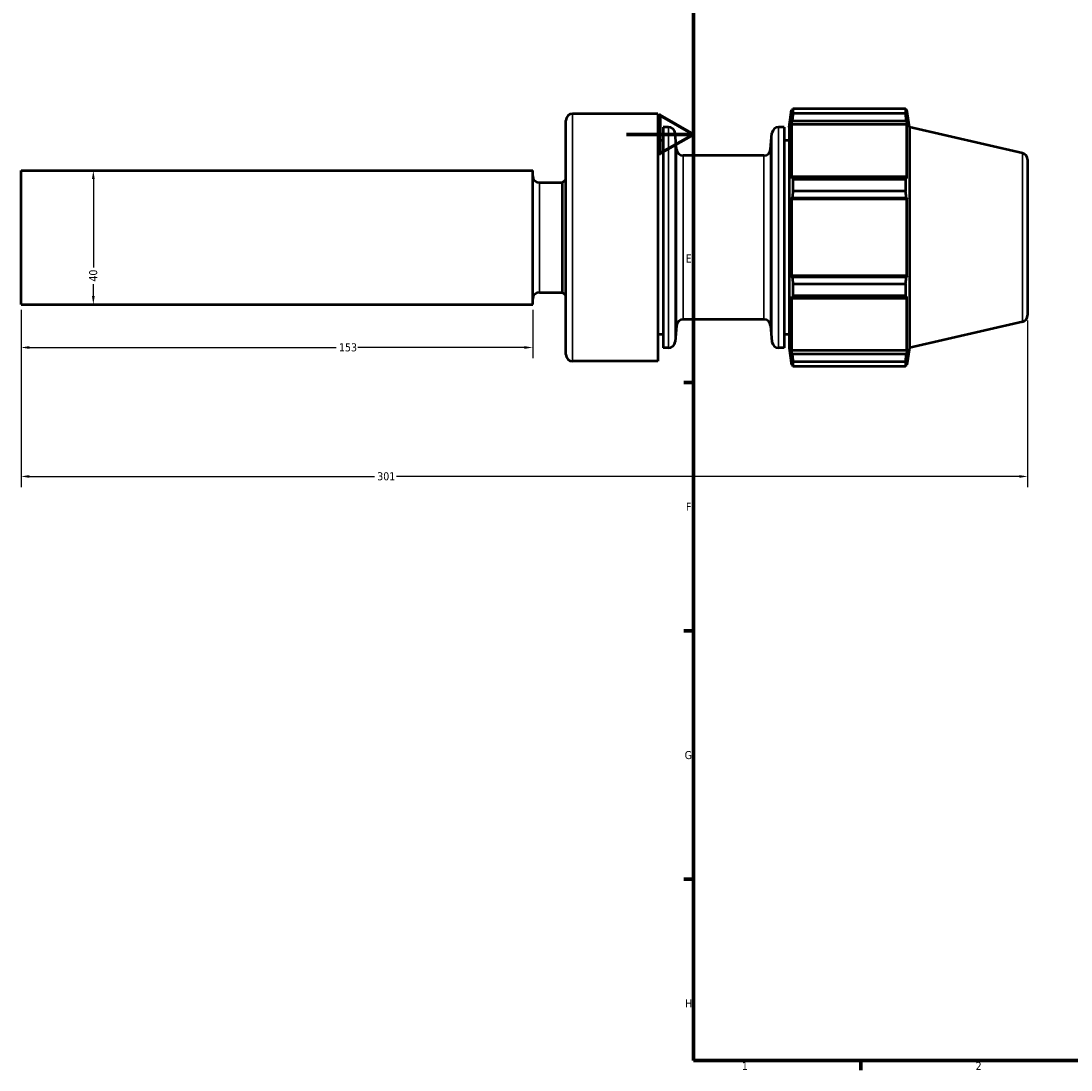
# Model space of a CAD drawing. Header units: millimetres. Extents: x -181 to 907, y -233 to 810.
# Tile 1 of 7: x -181 to 133, y 17 to 331. Entities that reach past the tile are written whole.
import ezdxf

# ---------------------------------------------------------------- set-up
doc = ezdxf.new("R2010")
doc.units = ezdxf.units.MM
for name, color, linetype, lineweight in [('Border (ANSI)', 7, 'Continuous', 70), ('Dimension (ANSI)', 7, 'Continuous', 25), ('Visible (ANSI)', 7, 'Continuous', 50), ('Visible Narrow (ANSI)', 7, 'Continuous', 35)]:
    doc.layers.add(name, color=color, linetype=linetype, lineweight=lineweight)
doc.styles.add('Note Text (ANSI)', font='tahoma.ttf')
doc.dimstyles.new('Default - mm (ANSI)', dxfattribs={"dimtxt": 2.4, "dimasz": 2.5, "dimexe": 3.175, "dimexo": 1.6002, "dimgap": 0.8, "dimtad": 0, "dimtoh": 1, "dimdec": 0, "dimrnd": 1e-08, "dimzin": 4, "dimdsep": 46, "dimtxsty": 'Note Text (ANSI)', "dimcen": 0.09, "dimdle": 10, "dimclrd": 256, "dimclre": 256, "dimclrt": 5, "dimadec": 1, "dimazin": 1, "dimtfac": 1.27, "dimtofl": 0, "dimtmove": 0, "dimatfit": 3, "dimfxl": 1, "dimtolj": 1, "dimtzin": 4, "dimlwd": -1, "dimlwe": -1, "dimarcsym": 0})

# ---------------------------------------------------------------- blocks, each defined once
blk = doc.blocks.new('Borders Default Border')
at = {"layer": 'Border (ANSI)'}
for p, q in [((20, 222.75), (17.2, 222.75)), ((20, 148.5), (17.2, 148.5)), ((20, 74.25), (17.2, 74.25)), ((70.08, 20), (70.08, 17.2))]:
    blk.add_line(p, q, dxfattribs=at)
at = {"layer": 'Border (ANSI)', "flags": 128}
for points in [[(20, 20), (20, 574), (821, 574), (821, 20), (20, 20)], [(0, 297), (20, 297), (10, 302.77), (10, 291.23), (20, 297)]]:
    blk.add_lwpolyline(points, dxfattribs=at)
at = {"layer": 'Border (ANSI)', "color": 5, "true_color": 0x0000ff, "char_height": 2.4, "attachment_point": 7, "style": 'Note Text (ANSI)'}
for s, insert in [('E', (17.71, 258.68)), ('F', (17.78, 184.43)), ('G', (17.4, 110.13)), ('H', (17.53, 35.93)), ('1', (34.5, 17.2)), ('2', (104.4, 17.2))]:
    blk.add_mtext(s, dxfattribs=dict(at, insert=insert))
blk = doc.blocks.new('*D9')
at = {"layer": 'Defpoints', "color": 0, "transparency": 16777216}
for p in [(-181.04, 246.16), (119.96, 242.89), (-181.04, 194.7)]:
    blk.add_point(p, dxfattribs=at)
at = {"layer": 'Dimension (ANSI)', "transparency": 16777216}
for p, q in [((-181.04, 244.56), (-181.04, 191.52)), ((119.96, 241.29), (119.96, 191.52)), ((-178.54, 194.7), (-75.33, 194.7)), ((117.46, 194.7), (-68.75, 194.7))]:
    blk.add_line(p, q, dxfattribs=at)
for points in [[(-178.54, 195.11), (-178.54, 194.28), (-181.04, 194.7)], [(117.46, 195.11), (117.46, 194.28), (119.96, 194.7)]]:
    blk.add_solid(points, dxfattribs=at)
at = {"layer": 'Dimension (ANSI)', "color": 5, "transparency": 16777216, "insert": (-74.53, 195.95), "char_height": 2.4, "attachment_point": 1, "style": 'Note Text (ANSI)'}
blk.add_mtext('\\A1;301', dxfattribs=at)
blk = doc.blocks.new('*D10')
at = {"layer": 'Defpoints', "color": 0, "transparency": 16777216}
for p in [(-159.41, 286.16), (-159.41, 246.16), (-159.41, 246.16)]:
    blk.add_point(p, dxfattribs=at)
at = {"layer": 'Dimension (ANSI)', "transparency": 16777216}
for p, q in [((-159.41, 283.66), (-159.41, 257.17)), ((-159.41, 248.66), (-159.41, 252.16))]:
    blk.add_line(p, q, dxfattribs=at)
for points in [[(-159.83, 283.66), (-159, 283.66), (-159.41, 286.16)], [(-159.83, 248.66), (-159, 248.66), (-159.41, 246.16)]]:
    blk.add_solid(points, dxfattribs=at)
at = {"layer": 'Dimension (ANSI)', "color": 5, "transparency": 16777216, "insert": (-160.66, 252.96), "char_height": 2.4, "attachment_point": 1, "rotation": 90, "style": 'Note Text (ANSI)'}
blk.add_mtext('\\A1;40', dxfattribs=at)
blk = doc.blocks.new('*D11')
at = {"layer": 'Defpoints', "color": 0, "transparency": 16777216}
for p in [(-181.04, 246.16), (-28.04, 246.16), (-28.04, 233.26)]:
    blk.add_point(p, dxfattribs=at)
at = {"layer": 'Dimension (ANSI)', "transparency": 16777216}
for p, q in [((-181.04, 244.56), (-181.04, 230.09)), ((-28.04, 244.56), (-28.04, 230.09)), ((-178.54, 233.26), (-86.77, 233.26)), ((-30.54, 233.26), (-80.31, 233.26))]:
    blk.add_line(p, q, dxfattribs=at)
for points in [[(-178.54, 233.68), (-178.54, 232.85), (-181.04, 233.26)], [(-30.54, 233.68), (-30.54, 232.85), (-28.04, 233.26)]]:
    blk.add_solid(points, dxfattribs=at)
at = {"layer": 'Dimension (ANSI)', "color": 5, "transparency": 16777216, "insert": (-85.97, 234.51), "char_height": 2.4, "attachment_point": 1, "style": 'Note Text (ANSI)'}
blk.add_mtext('\\A1;153', dxfattribs=at)

msp = doc.modelspace()

# ---------------------------------------------------------------- linework, layer by layer
at = {"layer": 'Visible (ANSI)'}
for p, q in [((49.79, 304.74), (49.79, 303.26)), ((49.79, 304.74), (83.47, 304.74)), ((83.47, 304.74), (83.47, 303.26)), ((9.42, 303.16), (-16.12, 303.16)), ((9.42, 303.16), (9.42, 229.16)), ((48.67, 299.16), (49.39, 304.29)), ((49.39, 304.29), (49.39, 302.53)), ((49.69, 304.29), (49.39, 304.29)), ((49.56, 303.7), (49.39, 302.53)), ((83.47, 303.26), (49.79, 303.26)), ((83.87, 304.29), (83.57, 304.29)), ((83.87, 302.53), (83.7, 303.7)), ((84.59, 299.16), (83.87, 304.29)), ((83.87, 302.53), (83.87, 304.29)), ((-18.12, 231.16), (-18.12, 301.16)), ((10.93, 299.16), (10.93, 233.16)), ((12.57, 299.16), (10.93, 299.16)), ((47.16, 299.16), (45.51, 299.16)), ((47.16, 299.16), (47.16, 233.16)), ((48.67, 299.16), (48.67, 233.16)), ((49.39, 299.99), (49.56, 301.08)), ((83.87, 299.99), (49.39, 299.99)), ((49.39, 299.99), (49.39, 283.77)), ((49.56, 301.08), (83.7, 301.08)), ((83.7, 301.08), (83.87, 299.99)), ((83.87, 283.77), (83.87, 299.99)), ((84.59, 299.16), (84.59, 233.16)), ((118.41, 291.39), (84.59, 299.16)), ((10.93, 295.16), (9.42, 295.16)), ((14.99, 292.49), (14.56, 297.34)), ((43.1, 292.49), (43.52, 297.34)), ((48.67, 295.16), (47.16, 295.16)), ((41.11, 290.66), (16.98, 290.66)), ((119.96, 289.44), (119.96, 242.89)), ((-181.04, 246.16), (-181.04, 286.16)), ((-181.04, 286.16), (-28.04, 286.16)), ((-28.04, 246.16), (-28.04, 286.16)), ((49.56, 284.34), (49.39, 283.77)), ((83.7, 284.34), (49.56, 284.34)), ((49.79, 283.63), (49.79, 280.05)), ((49.79, 283.63), (83.47, 283.63)), ((83.47, 283.63), (83.47, 280.05)), ((83.87, 283.77), (83.7, 284.34)), ((-26.04, 282.56), (-19.12, 282.56)), ((-19.12, 249.76), (-19.12, 282.56)), ((83.47, 280.05), (49.79, 280.05)), ((49.39, 277.63), (49.56, 278)), ((49.39, 277.63), (49.39, 254.7)), ((83.87, 277.63), (49.39, 277.63)), ((49.56, 278), (83.7, 278)), ((83.7, 278), (83.87, 277.63)), ((83.87, 254.7), (83.87, 277.63)), ((49.56, 254.33), (49.39, 254.7)), ((83.87, 254.7), (49.39, 254.7)), ((83.7, 254.33), (49.56, 254.33)), ((83.87, 254.7), (83.7, 254.33)), ((49.79, 252.28), (49.79, 248.7)), ((49.79, 252.28), (83.47, 252.28)), ((83.47, 252.28), (83.47, 248.7)), ((-26.04, 249.76), (-19.12, 249.76)), ((49.39, 248.56), (49.39, 232.34)), ((49.39, 248.56), (49.56, 247.99)), ((83.47, 248.7), (49.79, 248.7)), ((83.7, 247.99), (83.87, 248.56)), ((83.87, 232.34), (83.87, 248.56)), ((-181.04, 246.16), (-28.04, 246.16)), ((49.56, 247.99), (83.7, 247.99)), ((14.99, 239.84), (14.56, 234.99)), ((41.11, 241.66), (16.98, 241.66)), ((43.1, 239.84), (43.52, 234.99)), ((118.41, 240.94), (84.59, 233.16)), ((10.93, 237.16), (9.42, 237.16)), ((48.67, 237.16), (47.16, 237.16)), ((12.57, 233.16), (10.93, 233.16)), ((47.16, 233.16), (45.51, 233.16)), ((48.67, 233.16), (49.39, 228.03)), ((49.56, 231.25), (49.39, 232.34)), ((83.87, 232.34), (49.39, 232.34)), ((83.87, 232.34), (83.7, 231.25)), ((84.59, 233.16), (83.87, 228.03)), ((49.39, 229.8), (49.39, 228.03)), ((49.39, 229.8), (49.56, 228.63)), ((83.7, 231.25), (49.56, 231.25)), ((83.7, 228.63), (83.87, 229.8)), ((83.87, 228.03), (83.87, 229.8)), ((9.42, 229.16), (-16.12, 229.16)), ((49.69, 228.03), (49.39, 228.03)), ((49.79, 229.07), (49.79, 227.59)), ((49.79, 229.07), (83.47, 229.07)), ((83.47, 227.59), (49.79, 227.59)), ((83.47, 229.07), (83.47, 227.59)), ((83.87, 228.03), (83.57, 228.03))]:
    msp.add_line(p, q, dxfattribs=at)
for centre, radius, start, end in [((-16.12, 301.16), 2, 90, 180), ((12.57, 297.16), 2, 5, 90), ((45.51, 297.16), 2, 90, 175), ((16.98, 292.66), 2, 185, 270), ((41.11, 292.66), 2, 270, 355), ((117.96, 289.44), 2, 0, 77.0535), ((-26.04, 284.56), 2, 180, 270), ((-4.46, 266.16), 22, 128.3966, 131.8018), ((-26.04, 247.76), 2, 90, 180), ((-4.46, 266.16), 22, 228.1982, 231.6034), ((117.96, 242.89), 2, 282.9465, 0), ((16.98, 239.66), 2, 90, 175), ((41.11, 239.66), 2, 5, 90), ((12.57, 235.16), 2, 270, 355), ((45.51, 235.16), 2, 185, 270), ((-16.12, 231.16), 2, 180, 270)]:
    msp.add_arc(centre, radius, start, end, dxfattribs=at)
for points, weights in [([(49.56, 303.7), (49.67, 304.21), (49.79, 304.74)], [1.00408216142, 1.00244824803, 1]), ([(83.47, 304.74), (83.59, 304.21), (83.7, 303.7)], [1, 1.00244824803, 1.00408216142]), ([(49.79, 303.26), (49.67, 302.15), (49.56, 301.08)], [1, 1.00244824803, 1.00408216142]), ([(83.7, 301.08), (83.59, 302.15), (83.47, 303.26)], [1.00408216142, 1.00244824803, 1]), ([(49.56, 284.34), (49.67, 283.99), (49.79, 283.63)], [1.00408216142, 1.00244824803, 1]), ([(83.47, 283.63), (83.59, 283.99), (83.7, 284.34)], [1, 1.00244824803, 1.00408216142]), ([(49.79, 280.05), (49.67, 279), (49.56, 278)], [1, 1.00244824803, 1.00408216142]), ([(83.7, 278), (83.59, 279), (83.47, 280.05)], [1.00408216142, 1.00244824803, 1]), ([(49.56, 254.33), (49.67, 253.33), (49.79, 252.28)], [1.00408216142, 1.00244824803, 1]), ([(83.47, 252.28), (83.59, 253.33), (83.7, 254.33)], [1, 1.00244824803, 1.00408216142]), ([(49.79, 248.7), (49.67, 248.34), (49.56, 247.99)], [1, 1.00244824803, 1.00408216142]), ([(83.7, 247.99), (83.59, 248.34), (83.47, 248.7)], [1.00408216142, 1.00244824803, 1]), ([(49.56, 231.25), (49.67, 230.18), (49.79, 229.07)], [1.00408216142, 1.00244824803, 1]), ([(83.47, 229.07), (83.59, 230.18), (83.7, 231.25)], [1, 1.00244824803, 1.00408216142]), ([(49.79, 227.59), (49.67, 228.12), (49.56, 228.63)], [1, 1.00244824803, 1.00408216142]), ([(83.7, 228.63), (83.59, 228.12), (83.47, 227.59)], [1.00408216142, 1.00244824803, 1])]:
    msp.add_rational_spline(points, weights, degree=2, dxfattribs=at)
at = {"layer": 'Visible Narrow (ANSI)'}
for p, q in [((-16.12, 302.71), (-16.12, 229.62)), ((12.57, 233.57), (12.57, 298.76)), ((45.51, 298.76), (45.51, 233.57)), ((14.56, 296.96), (14.56, 235.37)), ((43.52, 235.37), (43.52, 296.96)), ((14.99, 240.16), (14.99, 292.17)), ((43.1, 292.17), (43.1, 240.16)), ((16.98, 290.36), (16.98, 241.97)), ((41.11, 241.97), (41.11, 290.36)), ((118.41, 241.25), (118.41, 291.08)), ((-26.04, 282.36), (-26.04, 249.97))]:
    msp.add_line(p, q, dxfattribs=at)

# ---------------------------------------------------------------- block references
msp.add_blockref('Borders Default Border', (0, 0))

# ---------------------------------------------------------------- dimensions: what is measured, and where the dimension line sits
at = {"layer": 'Dimension (ANSI)'}
for base, p1, p2, angle, override, picture, middle in [((-159.41, 246.16), (-159.41, 286.16), (-159.41, 246.16), 270, {"dimgap": 0.8, "dimtoh": 0, "dimdec": 0, "dimse1": 1, "dimse2": 1, "dimtol": 0, "dimlim": 0, "dimtp": 0, "dimtm": 0, "dimtdec": 2, "dimatfit": 1}, '*D10', (-159.41, 254.66)), ((-28.04, 233.26), (-181.04, 246.16), (-28.04, 246.16), 180, {"dimgap": 0.8, "dimtoh": 0, "dimdec": 0, "dimtol": 0, "dimlim": 0, "dimtp": 0, "dimtm": 0, "dimtdec": 2, "dimatfit": 1}, '*D11', (-83.54, 233.26))]:
    dim = msp.add_linear_dim(base=base, p1=p1, p2=p2, angle=angle, dimstyle='Default - mm (ANSI)', override=override, dxfattribs=at)
    dim.commit()
    dim.dimension.update_dxf_attribs({"geometry": picture, "text_midpoint": middle, "dimtype": 160})
dim = msp.add_linear_dim(base=(-181.04, 194.7), p1=(119.96, 242.89), p2=(-181.04, 246.16), dimstyle='Default - mm (ANSI)', override={"dimgap": 0.8, "dimtoh": 0, "dimdec": 0, "dimtol": 0, "dimlim": 0, "dimtp": 0, "dimtm": 0, "dimtdec": 2, "dimatfit": 1}, dxfattribs=at)
dim.commit()
dim.dimension.update_dxf_attribs({"geometry": '*D9', "text_midpoint": (-72.04, 194.7), "dimtype": 160})

doc.saveas('drawing.dxf')
